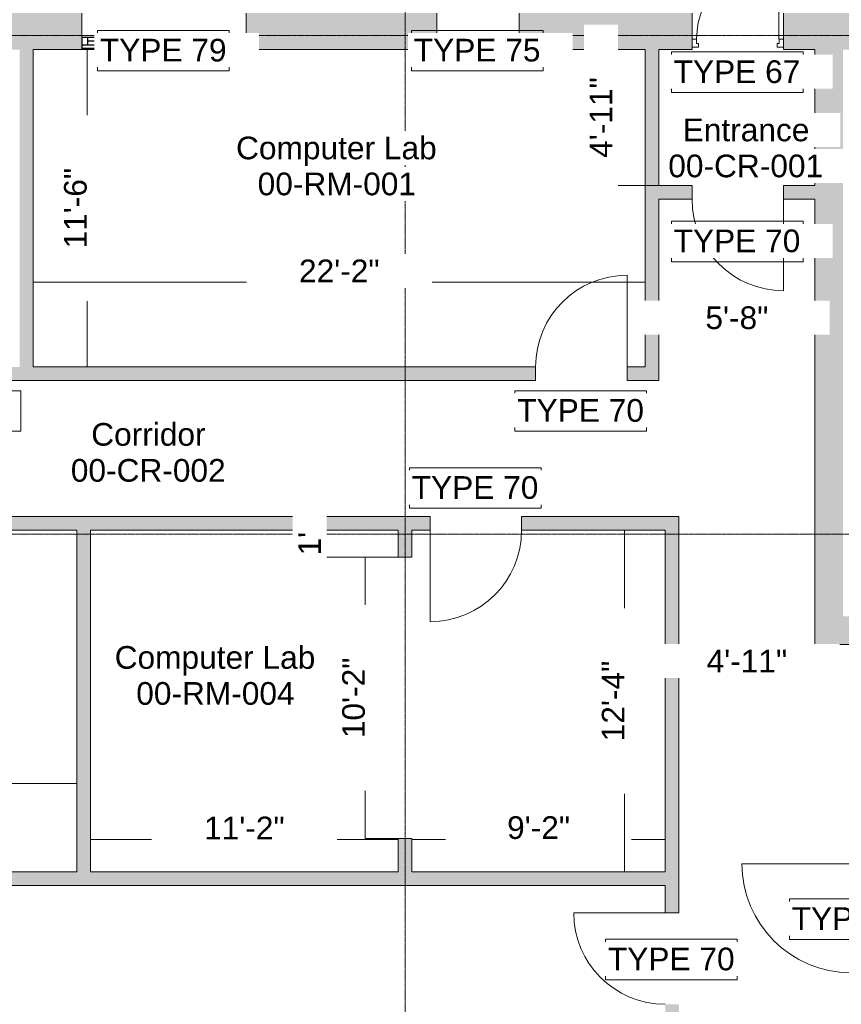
# Model space of a CAD drawing. Header units: inches. Extents: x 4316 to 5511, y 4116 to 5104.
# Tile 4 of 6: x 4967 to 5324, y 4459 to 4887. Entities that reach past the tile are written whole.
import ezdxf

# ---------------------------------------------------------------- set-up
doc = ezdxf.new("R2010")
doc.units = ezdxf.units.IN
doc.header["$LTSCALE"] = 0.03937
doc.header["$MEASUREMENT"] = 0
doc.linetypes.add('Grid Line', pattern=[21, 12, -3, 3, -3])
for name, color, linetype, lineweight in [('A-ANNO-DIMS', 211, 'Continuous', 5), ('A-AREA-IDEN', 2, 'Continuous', 15), ('A-DOOR', 31, 'Continuous', 25), ('A-DOOR-FRAM', 31, 'Continuous', 20), ('A-DOOR-IDEN', 31, 'Continuous', 15), ('A-GLAZ', 151, 'Continuous', 25), ('A-GLAZ-IDEN', 152, 'Continuous', 15), ('A-GLAZ-SILL', 1, 'Continuous', 15), ('A-WALL', 113, 'Continuous', 25), ('A-WALL-PATT', 111, 'Continuous', 25), ('S-GRID', 1, 'Continuous', 5)]:
    doc.layers.add(name, color=color, linetype=linetype, lineweight=lineweight)
doc.styles.add('Arial_1', font='arial.ttf', dxfattribs={"height": 9.84252})
doc.dimstyles.new('Dim_2_5mm_Arial_Opaque', dxfattribs={"dimtxt": 9.84252, "dimasz": 0.032292, "dimexe": 0.019375, "dimexo": 0.019375, "dimgap": 0.012917, "dimtad": 1, "dimdec": 0, "dimzin": 0, "dimdsep": 46, "dimlunit": 4, "dimtxsty": 'Arial_1', "dimcen": 0.003543, "dimdle": 0.012917, "dimadec": 0, "dimazin": 0, "dimtfac": 1, "dimtdec": 0, "dimtix": 1, "dimtmove": 0, "dimatfit": 3, "dimfxl": 0.03937, "dimtvp": 0.03937, "dimtfill": 1, "dimtolj": 1, "dimtzin": 0, "dimlwd": 15, "dimlwe": 15, "dimarcsym": 2})

# ---------------------------------------------------------------- blocks, each defined once
blk = doc.blocks.new('Doors_IntSgl_1 - 1010x2110mm-549243-00_Digital Design Building')
at = {"layer": 'A-DOOR', "lineweight": 15}
blk.add_line((505, 75), (505, 1085), dxfattribs=at)
blk.add_arc((505, 75), 1010, 90, 180, dxfattribs=at)
blk = doc.blocks.new('Doors_IntSgl_1 - 1010x2110mm-548657-00_Digital Design Building')
at = {"layer": 'A-DOOR', "lineweight": 15}
blk.add_line((505, 75), (505, 1085), dxfattribs=at)
blk.add_arc((505, 75), 1010, 90, 180, dxfattribs=at)
blk = doc.blocks.new('Doors_IntSgl_1 - 1200x2110mm-619506-00_Digital Design Building')
at = {"layer": 'A-DOOR', "lineweight": 15}
blk.add_line((600, 75), (600, 1275), dxfattribs=at)
blk.add_arc((600, 75), 1200, 90, 180, dxfattribs=at)
blk = doc.blocks.new('Doors_ExtSgl_Flush - 1010x2110mm-590613-00_Digital Design Building')
at = {"layer": 'A-DOOR', "lineweight": 15}
blk.add_line((453, 820), (453, -87), dxfattribs=at)
blk.add_arc((453, -87), 907, 90, 180, dxfattribs=at)
at = {"layer": 'A-DOOR-FRAM'}
for p, q in [((-505, -87), (-457, -87)), ((-457, -87), (-457, -134)), ((456, -87), (505, -87)), ((456, -134), (456, -87)), ((-435, -176), (-505, -176)), ((-457, -134), (-435, -134)), ((-435, -134), (-435, -176)), ((434, -134), (456, -134)), ((434, -176), (434, -134)), ((505, -176), (434, -176))]:
    blk.add_line(p, q, dxfattribs=at)
blk = doc.blocks.new('Doors_IntSgl_1 - 1010x2110mm-549172-00_Digital Design Building')
at = {"layer": 'A-DOOR', "lineweight": 15}
blk.add_line((505, -75), (505, -1085), dxfattribs=at)
blk.add_arc((505, -75), 1010, 180, 270, dxfattribs=at)
blk = doc.blocks.new('Windows_Concept_Plain_Sgl - 1810x1210mm-579860-00_Digital Design Building')
at = {"layer": 'A-GLAZ'}
for p, q in [((-905, 196), (-905, 76)), ((905, 196), (-905, 196)), ((905, 159), (-905, 159)), ((-905, 159), (-905, 76)), ((-845, 76), (-845, 159)), ((-845, 118), (845, 118)), ((845, 76), (845, 159)), ((905, 76), (905, 196)), ((905, 76), (905, 159)), ((-905, 76), (905, 76)), ((-905, 76), (905, 76))]:
    blk.add_line(p, q, dxfattribs=at)
at = {"layer": 'A-GLAZ-SILL'}
for p, q in [((-905, 196), (-905, 211)), ((905, 196), (-905, 196)), ((905, 211), (905, 196))]:
    blk.add_line(p, q, dxfattribs=at)
blk = doc.blocks.new('Windows_Concept_Plain_Sgl - 910x1210mm-585610-00_Digital Design Building')
at = {"layer": 'A-GLAZ'}
for p, q in [((-455, 196), (-455, 76)), ((455, 196), (-455, 196)), ((455, 159), (-455, 159)), ((-455, 159), (-455, 76)), ((-395, 76), (-395, 159)), ((-395, 118), (395, 118)), ((395, 76), (395, 159)), ((455, 76), (455, 196)), ((455, 76), (455, 159)), ((-455, 76), (455, 76)), ((-455, 76), (455, 76))]:
    blk.add_line(p, q, dxfattribs=at)
at = {"layer": 'A-GLAZ-SILL'}
for p, q in [((-455, 196), (-455, 211)), ((455, 196), (-455, 196)), ((455, 211), (455, 196))]:
    blk.add_line(p, q, dxfattribs=at)
blk = doc.blocks.new('*D65')
at = {"layer": 'A-ANNO-DIMS', "color": 0, "lineweight": 15, "transparency": 16777216}
for p, q in [((4989.66, 4873.65), (4996.63, 4873.65)), ((4996.61, 4735.82), (4996.61, 4873.62)), ((4989.66, 4735.79), (4996.63, 4735.79))]:
    blk.add_line(p, q, dxfattribs=at)
at = {"layer": 'A-ANNO-DIMS', "color": 0, "transparency": 16777216}
for points in [[(4996.6, 4873.62), (4996.61, 4873.62), (4996.61, 4873.65)], [(4996.6, 4735.82), (4996.61, 4735.82), (4996.61, 4735.79)]]:
    blk.add_solid(points, dxfattribs=at)
at = {"layer": 'Defpoints', "color": 0, "transparency": 16777216}
for p in [(4989.64, 4873.65), (4996.61, 4873.65), (4989.64, 4735.79)]:
    blk.add_point(p, dxfattribs=at)
at = {"layer": 'A-ANNO-DIMS', "color": 0, "lineweight": 15, "transparency": 16777216, "insert": (4991.57, 4804.72), "char_height": 9.843, "width": 75.7007, "attachment_point": 5, "rotation": 90, "style": 'Arial_1', "bg_fill": 3, "box_fill_scale": 1.25, "bg_fill_color": 256, "bg_fill_true_color": 13158600, "bg_fill_transparency": 0}
blk.add_mtext('\\A1;11\'-6"', dxfattribs=at)
blk = doc.blocks.new('*D66')
at = {"layer": 'A-ANNO-DIMS', "color": 0, "lineweight": 15, "transparency": 16777216}
for p, q in [((5217.91, 4873.65), (5224.88, 4873.65)), ((5224.86, 4814.58), (5224.86, 4873.62)), ((5245.07, 4814.55), (5224.84, 4814.55))]:
    blk.add_line(p, q, dxfattribs=at)
at = {"layer": 'A-ANNO-DIMS', "color": 0, "transparency": 16777216}
for points in [[(5224.85, 4873.62), (5224.86, 4873.62), (5224.86, 4873.65)], [(5224.85, 4814.58), (5224.86, 4814.58), (5224.86, 4814.55)]]:
    blk.add_solid(points, dxfattribs=at)
at = {"layer": 'Defpoints', "color": 0, "transparency": 16777216}
blk.add_point((5245.09, 4814.55), dxfattribs=at)
at = {"layer": 'A-ANNO-DIMS', "color": 0, "lineweight": 15, "transparency": 16777216, "insert": (5219.9, 4844.1), "char_height": 9.843, "width": 75.7007, "attachment_point": 5, "rotation": 90, "style": 'Arial_1', "bg_fill": 3, "box_fill_scale": 1.25, "bg_fill_color": 256, "bg_fill_true_color": 13158600, "bg_fill_transparency": 0}
blk.add_mtext('\\A1;4\'-11"', dxfattribs=at)
at = {"layer": 'Defpoints', "color": 0, "transparency": 16777216}
for p in [(5217.89, 4873.65), (5224.86, 4873.65)]:
    blk.add_point(p, dxfattribs=at)
blk = doc.blocks.new('*D72')
at = {"layer": 'A-ANNO-DIMS', "color": 0, "lineweight": 15, "transparency": 16777216}
for p, q in [((4998.07, 4537.45), (4998.07, 4530.49)), ((4998.1, 4530.51), (5131.82, 4530.51)), ((5131.85, 4530.89), (5131.85, 4530.49))]:
    blk.add_line(p, q, dxfattribs=at)
at = {"layer": 'A-ANNO-DIMS', "color": 0, "transparency": 16777216}
for points in [[(4998.1, 4530.51), (4998.1, 4530.5), (4998.07, 4530.51)], [(5131.82, 4530.51), (5131.82, 4530.5), (5131.85, 4530.51)]]:
    blk.add_solid(points, dxfattribs=at)
at = {"layer": 'Defpoints', "color": 0, "transparency": 16777216}
for p in [(4998.07, 4537.47), (5131.85, 4530.91), (5131.85, 4530.51)]:
    blk.add_point(p, dxfattribs=at)
at = {"layer": 'A-ANNO-DIMS', "color": 0, "lineweight": 15, "transparency": 16777216, "insert": (5064.96, 4535.46), "char_height": 9.843, "width": 75.7007, "attachment_point": 5, "style": 'Arial_1', "bg_fill": 3, "box_fill_scale": 1.25, "bg_fill_color": 256, "bg_fill_true_color": 13158600, "bg_fill_transparency": 0}
blk.add_mtext('\\A1;11\'-2"', dxfattribs=at)
blk = doc.blocks.new('*D73')
at = {"layer": 'A-ANNO-DIMS', "color": 0, "lineweight": 15, "transparency": 16777216}
for p, q in [((5247.85, 4537.45), (5247.85, 4530.49)), ((5137.76, 4530.89), (5137.76, 4530.49)), ((5137.8, 4530.51), (5247.81, 4530.51))]:
    blk.add_line(p, q, dxfattribs=at)
at = {"layer": 'A-ANNO-DIMS', "color": 0, "transparency": 16777216}
for points in [[(5137.8, 4530.51), (5137.8, 4530.5), (5137.76, 4530.51)], [(5247.81, 4530.51), (5247.81, 4530.5), (5247.85, 4530.51)]]:
    blk.add_solid(points, dxfattribs=at)
at = {"layer": 'Defpoints', "color": 0, "transparency": 16777216}
for p in [(5247.85, 4537.47), (5137.76, 4530.91), (5247.85, 4530.51)]:
    blk.add_point(p, dxfattribs=at)
at = {"layer": 'A-ANNO-DIMS', "color": 0, "lineweight": 15, "transparency": 16777216, "insert": (5192.8, 4535.55), "char_height": 9.843, "width": 75.7007, "attachment_point": 5, "style": 'Arial_1', "bg_fill": 3, "box_fill_scale": 1.25, "bg_fill_color": 256, "bg_fill_true_color": 13158600, "bg_fill_transparency": 0}
blk.add_mtext('\\A1;9\'-2"', dxfattribs=at)
blk = doc.blocks.new('*D74')
at = {"layer": 'A-ANNO-DIMS', "color": 0, "lineweight": 15, "transparency": 16777216}
for p, q in [((5237.09, 4664.87), (5230.12, 4664.87)), ((5230.14, 4664.84), (5230.14, 4516.41)), ((5237.09, 4516.37), (5230.12, 4516.37))]:
    blk.add_line(p, q, dxfattribs=at)
at = {"layer": 'A-ANNO-DIMS', "color": 0, "transparency": 16777216}
for points in [[(5230.14, 4664.84), (5230.15, 4664.84), (5230.14, 4664.87)], [(5230.14, 4516.41), (5230.15, 4516.41), (5230.14, 4516.37)]]:
    blk.add_solid(points, dxfattribs=at)
at = {"layer": 'Defpoints', "color": 0, "transparency": 16777216}
for p in [(5237.11, 4664.87), (5230.14, 4516.37), (5237.11, 4516.37)]:
    blk.add_point(p, dxfattribs=at)
at = {"layer": 'A-ANNO-DIMS', "color": 0, "lineweight": 15, "transparency": 16777216, "insert": (5225.19, 4590.62), "char_height": 9.843, "width": 75.7007, "attachment_point": 5, "rotation": 90, "style": 'Arial_1', "bg_fill": 3, "box_fill_scale": 1.25, "bg_fill_color": 256, "bg_fill_true_color": 13158600, "bg_fill_transparency": 0}
blk.add_mtext('\\A1;12\'-4"', dxfattribs=at)
blk = doc.blocks.new('*D76')
at = {"layer": 'A-ANNO-DIMS', "color": 0, "lineweight": 15, "transparency": 16777216}
for p, q in [((5091.3, 4664.87), (5098.26, 4664.87)), ((5098.24, 4653.08), (5098.24, 4664.84)), ((5131.83, 4653.05), (5098.22, 4653.05))]:
    blk.add_line(p, q, dxfattribs=at)
at = {"layer": 'A-ANNO-DIMS', "color": 0, "transparency": 16777216}
for points in [[(5098.24, 4664.84), (5098.25, 4664.84), (5098.24, 4664.87)], [(5098.24, 4653.08), (5098.25, 4653.08), (5098.24, 4653.05)]]:
    blk.add_solid(points, dxfattribs=at)
at = {"layer": 'Defpoints', "color": 0, "transparency": 16777216}
blk.add_point((5131.85, 4653.05), dxfattribs=at)
at = {"layer": 'A-ANNO-DIMS', "color": 0, "lineweight": 15, "transparency": 16777216, "insert": (5093.29, 4658.96), "char_height": 9.843, "width": 56.7755, "attachment_point": 5, "rotation": 90, "style": 'Arial_1', "bg_fill": 3, "box_fill_scale": 1.25, "bg_fill_color": 256, "bg_fill_true_color": 13158600, "bg_fill_transparency": 0}
blk.add_mtext("\\A1;1'", dxfattribs=at)
at = {"layer": 'Defpoints', "color": 0, "transparency": 16777216}
for p in [(5091.28, 4664.87), (5098.24, 4664.87)]:
    blk.add_point(p, dxfattribs=at)
blk = doc.blocks.new('*D77')
at = {"layer": 'A-ANNO-DIMS', "color": 0, "lineweight": 15, "transparency": 16777216}
for p, q in [((5131.83, 4653.05), (5117.46, 4653.05)), ((5117.48, 4653.02), (5117.48, 4530.94)), ((5131.83, 4530.91), (5117.46, 4530.91))]:
    blk.add_line(p, q, dxfattribs=at)
at = {"layer": 'A-ANNO-DIMS', "color": 0, "transparency": 16777216}
for points in [[(5117.47, 4653.02), (5117.48, 4653.02), (5117.48, 4653.05)], [(5117.47, 4530.94), (5117.48, 4530.94), (5117.48, 4530.91)]]:
    blk.add_solid(points, dxfattribs=at)
at = {"layer": 'Defpoints', "color": 0, "transparency": 16777216}
for p in [(5131.85, 4653.05), (5117.48, 4530.91), (5131.85, 4530.91)]:
    blk.add_point(p, dxfattribs=at)
at = {"layer": 'A-ANNO-DIMS', "color": 0, "lineweight": 15, "transparency": 16777216, "insert": (5112.44, 4591.98), "char_height": 9.843, "width": 75.7007, "attachment_point": 5, "rotation": 90, "style": 'Arial_1', "bg_fill": 3, "box_fill_scale": 1.25, "bg_fill_color": 256, "bg_fill_true_color": 13158600, "bg_fill_transparency": 0}
blk.add_mtext('\\A1;10\'-2"', dxfattribs=at)
blk = doc.blocks.new('*D90')
at = {"layer": 'A-ANNO-DIMS', "color": 0, "lineweight": 15, "transparency": 16777216}
for p, q in [((5245.09, 4758.97), (5245.09, 4752)), ((5312.86, 4758.97), (5312.86, 4752)), ((5245.12, 4752.02), (5312.82, 4752.02))]:
    blk.add_line(p, q, dxfattribs=at)
at = {"layer": 'A-ANNO-DIMS', "color": 0, "transparency": 16777216}
for points in [[(5245.12, 4752.03), (5245.12, 4752.02), (5245.09, 4752.02)], [(5312.82, 4752.03), (5312.82, 4752.02), (5312.86, 4752.02)]]:
    blk.add_solid(points, dxfattribs=at)
at = {"layer": 'A-ANNO-DIMS', "color": 0, "lineweight": 15, "transparency": 16777216, "insert": (5278.97, 4757.06), "char_height": 9.843, "width": 75.7007, "attachment_point": 5, "style": 'Arial_1', "bg_fill": 3, "box_fill_scale": 1.25, "bg_fill_color": 256, "bg_fill_true_color": 13158600, "bg_fill_transparency": 0}
blk.add_mtext('\\A1;5\'-8"', dxfattribs=at)
at = {"layer": 'Defpoints', "color": 0, "transparency": 16777216}
for p in [(5245.09, 4758.99), (5312.86, 4758.99), (5312.86, 4752.02)]:
    blk.add_point(p, dxfattribs=at)
blk = doc.blocks.new('*D93')
at = {"layer": 'A-ANNO-DIMS', "color": 0, "lineweight": 15, "transparency": 16777216}
for p, q in [((5312.86, 4615.17), (5312.86, 4602.96)), ((5253.76, 4609.93), (5253.76, 4602.96)), ((5253.79, 4602.98), (5312.82, 4602.98))]:
    blk.add_line(p, q, dxfattribs=at)
at = {"layer": 'A-ANNO-DIMS', "color": 0, "transparency": 16777216}
for points in [[(5253.79, 4602.99), (5253.79, 4602.98), (5253.76, 4602.98)], [(5312.82, 4602.99), (5312.82, 4602.98), (5312.86, 4602.98)]]:
    blk.add_solid(points, dxfattribs=at)
at = {"layer": 'A-ANNO-DIMS', "color": 0, "lineweight": 15, "transparency": 16777216, "insert": (5283.31, 4607.94), "char_height": 9.843, "width": 75.7007, "attachment_point": 5, "style": 'Arial_1', "bg_fill": 3, "box_fill_scale": 1.25, "bg_fill_color": 256, "bg_fill_true_color": 13158600, "bg_fill_transparency": 0}
blk.add_mtext('\\A1;4\'-11"', dxfattribs=at)
at = {"layer": 'Defpoints', "color": 0, "transparency": 16777216}
for p in [(5312.86, 4615.19), (5253.76, 4609.95), (5312.86, 4602.98)]:
    blk.add_point(p, dxfattribs=at)
blk = doc.blocks.new('*D97')
at = {"layer": 'A-ANNO-DIMS', "color": 0, "lineweight": 15, "transparency": 16777216}
for p, q in [((4689.55, 4561.66), (4689.55, 4554.7)), ((4992.16, 4561.66), (4992.16, 4554.7)), ((4689.58, 4554.72), (4992.13, 4554.72))]:
    blk.add_line(p, q, dxfattribs=at)
at = {"layer": 'A-ANNO-DIMS', "color": 0, "transparency": 16777216}
for points in [[(4689.58, 4554.72), (4689.58, 4554.71), (4689.55, 4554.72)], [(4992.13, 4554.72), (4992.13, 4554.71), (4992.16, 4554.72)]]:
    blk.add_solid(points, dxfattribs=at)
at = {"layer": 'Defpoints', "color": 0, "transparency": 16777216}
for p in [(4689.55, 4561.68), (4992.16, 4561.68), (4992.16, 4554.72)]:
    blk.add_point(p, dxfattribs=at)
at = {"layer": 'A-ANNO-DIMS', "color": 0, "lineweight": 15, "transparency": 16777216, "insert": (4840.86, 4559.76), "char_height": 9.843, "width": 75.7007, "attachment_point": 5, "style": 'Arial_1', "bg_fill": 3, "box_fill_scale": 1.25, "bg_fill_color": 256, "bg_fill_true_color": 13158600, "bg_fill_transparency": 0}
blk.add_mtext('\\A1;25\'-3"', dxfattribs=at)
blk = doc.blocks.new('*D99')
at = {"layer": 'A-ANNO-DIMS', "color": 0, "lineweight": 15, "transparency": 16777216}
for p, q in [((4973.23, 4779.47), (4973.23, 4772.5)), ((5239.18, 4779.47), (5239.18, 4772.5)), ((4973.26, 4772.52), (5239.15, 4772.52))]:
    blk.add_line(p, q, dxfattribs=at)
at = {"layer": 'A-ANNO-DIMS', "color": 0, "transparency": 16777216}
for points in [[(4973.26, 4772.53), (4973.26, 4772.52), (4973.23, 4772.52)], [(5239.15, 4772.53), (5239.15, 4772.52), (5239.18, 4772.52)]]:
    blk.add_solid(points, dxfattribs=at)
at = {"layer": 'Defpoints', "color": 0, "transparency": 16777216}
for p in [(4973.23, 4779.49), (5239.18, 4779.49), (5239.18, 4772.52)]:
    blk.add_point(p, dxfattribs=at)
at = {"layer": 'A-ANNO-DIMS', "color": 0, "lineweight": 15, "transparency": 16777216, "insert": (5106.2, 4777.48), "char_height": 9.843, "width": 75.7007, "attachment_point": 5, "style": 'Arial_1', "bg_fill": 3, "box_fill_scale": 1.25, "bg_fill_color": 256, "bg_fill_true_color": 13158600, "bg_fill_transparency": 0}
blk.add_mtext('\\A1;22\'-2"', dxfattribs=at)

msp = doc.modelspace()

# ---------------------------------------------------------------- hatches: boundary and pattern name
at = {"layer": 'A-WALL-PATT'}
h = msp.add_hatch(color=256, dxfattribs=at)
h.paths.add_polyline_path([(5312.86, 4873.65), (5444.77, 4873.65), (5444.77, 4889.49), (5299.26, 4889.49), (5299.26, 4873.65)])
h.paths.add_polyline_path([(5065.7, 4873.65), (5148.52, 4873.65), (5148.52, 4889.49), (5065.7, 4889.49), (5065.7, 4874.18)])
h.paths.add_polyline_path([(5259.47, 4873.65), (5259.47, 4889.49), (5184.37, 4889.49), (5184.37, 4873.65), (5245.09, 4873.65)])
h.paths.add_polyline_path([(4816.14, 4873.65), (4878.47, 4873.65), (4878.47, 4889.49), (4816.14, 4889.49), (4816.14, 4874.18)])
h.paths.add_polyline_path([(4612.32, 4873.65), (4646.64, 4873.65), (4646.64, 4889.49), (4612.32, 4889.49)])
h.paths.add_polyline_path([(4967.32, 4873.65), (4994.39, 4873.65), (4994.39, 4889.49), (4949.79, 4889.49), (4949.79, 4873.65)])
h.paths.add_polyline_path([(4717.96, 4873.65), (4780.29, 4873.65), (4780.29, 4889.49), (4717.96, 4889.49), (4717.96, 4874.18)])
for points in [[(4973.23, 4735.79), (4973.23, 4873.65), (4967.32, 4873.65), (4967.32, 4735.79), (4971.06, 4735.79)], [(5245.09, 4735.79), (5245.09, 4873.65), (5239.18, 4873.65), (5239.18, 4735.79)], [(5312.86, 4627.4), (5325.07, 4627.4), (5325.07, 4873.65), (5312.86, 4873.65), (5312.86, 4650.51)], [(4998.07, 4516.37), (4998.07, 4664.87), (4992.16, 4664.87), (4992.16, 4516.37)], [(5247.85, 4510.46), (5247.85, 4516.37), (4689.55, 4516.37), (4689.55, 4510.46), (5137.76, 4510.46)]]:
    msp.add_hatch(color=256, dxfattribs=at).paths.add_polyline_path(points)
h = msp.add_hatch(color=256, dxfattribs=at)
h.paths.add_polyline_path([(5312.86, 4808.64), (5312.86, 4814.55), (5299.26, 4814.55), (5299.26, 4808.64)])
h.paths.add_polyline_path([(5245.09, 4808.64), (5259.47, 4808.64), (5259.47, 4814.55), (5245.09, 4814.55)])
h = msp.add_hatch(color=256, dxfattribs=at)
h.paths.add_polyline_path([(5245.09, 4729.88), (5245.09, 4735.79), (5231.3, 4735.79), (5231.3, 4729.88), (5239.18, 4729.88)])
h.paths.add_polyline_path([(4967.32, 4729.88), (5191.5, 4729.88), (5191.5, 4735.79), (4959.44, 4735.79), (4959.44, 4729.88)])
h.paths.add_polyline_path([(4919.64, 4729.88), (4919.64, 4735.79), (4624.54, 4735.79), (4624.54, 4729.88)])
h = msp.add_hatch(color=256, dxfattribs=at)
h.paths.add_polyline_path([(5222.78, 4664.87), (5247.85, 4664.87), (5247.85, 4670.78), (5185.44, 4670.78), (5185.44, 4664.87)])
h.paths.add_polyline_path([(4697.43, 4664.87), (4697.43, 4670.78), (4683.64, 4670.78), (4683.64, 4664.87), (4689.55, 4664.87)])
h.paths.add_polyline_path([(5145.64, 4664.87), (5145.64, 4670.78), (4737.22, 4670.78), (4737.22, 4664.87), (5137.76, 4664.87)])
h = msp.add_hatch(color=256, dxfattribs=at)
h.paths.add_polyline_path([(5253.76, 4291.4), (5253.76, 4458.85), (5247.85, 4458.85), (5247.85, 4291.4)])
h.paths.add_polyline_path([(5253.76, 4498.64), (5253.76, 4670.78), (5247.85, 4670.78), (5247.85, 4498.64)])
h = msp.add_hatch(color=256, dxfattribs=at)
h.paths.add_polyline_path([(5131.85, 4516.37), (5137.76, 4516.37), (5137.76, 4530.91), (5131.85, 4530.91)])
h.paths.add_polyline_path([(5137.76, 4653.05), (5137.76, 4664.87), (5131.85, 4664.87), (5131.85, 4653.05)])
h = msp.add_hatch(color=256, dxfattribs=at)
h.paths.add_polyline_path([(5421.05, 4615.19), (5428.93, 4615.19), (5428.93, 4627.4), (5421.05, 4627.4)])
h.paths.add_polyline_path([(5312.86, 4615.19), (5385.2, 4615.19), (5385.2, 4627.4), (5312.86, 4627.4)])

# ---------------------------------------------------------------- linework, layer by layer
at = {"layer": 'A-DOOR-IDEN', "lineweight": 5, "flags": 128}
for points in [[(5250.5, 4872.59), (5307.71, 4872.59), (5307.71, 4854.98), (5250.5, 4854.98)], [(5250.5, 4799.1), (5307.71, 4799.1), (5307.71, 4781.48), (5250.5, 4781.48)], [(4910.67, 4725.43), (4967.88, 4725.43), (4967.88, 4707.82), (4910.67, 4707.82)], [(5182.53, 4725.43), (5239.74, 4725.43), (5239.74, 4707.82), (5182.53, 4707.82)], [(5136.67, 4691.94), (5193.88, 4691.94), (5193.88, 4674.33), (5136.67, 4674.33)], [(5301.78, 4504.63), (5360.56, 4504.63), (5360.56, 4487.02), (5301.78, 4487.02)], [(5221.93, 4487.1), (5279.14, 4487.1), (5279.14, 4469.49), (5221.93, 4469.49)]]:
    msp.add_lwpolyline(points, close=True, dxfattribs=at)
at = {"layer": 'A-GLAZ-IDEN', "lineweight": 5, "flags": 128}
for points in [[(5001.17, 4881.96), (5058.38, 4881.96), (5058.38, 4864.35), (5001.17, 4864.35)], [(5137.58, 4881.96), (5194.79, 4881.96), (5194.79, 4864.35), (5137.58, 4864.35)]]:
    msp.add_lwpolyline(points, close=True, dxfattribs=at)
at = {"layer": 'A-WALL', "lineweight": 20}
for p, q in [((4994.39, 4878.89), (4994.39, 4889.49)), ((5065.7, 4889.49), (5065.7, 4878.89)), ((5148.52, 4878.89), (5148.52, 4889.49)), ((5184.37, 4889.49), (5184.37, 4878.89)), ((5259.47, 4873.65), (5259.47, 4889.49)), ((5299.26, 4889.49), (5299.26, 4873.65)), ((4973.23, 4873.65), (4994.39, 4873.65)), ((4973.23, 4735.79), (4973.23, 4873.65)), ((4994.39, 4873.65), (4994.39, 4874.18)), ((5065.7, 4874.18), (5065.7, 4873.65)), ((5065.7, 4873.65), (5148.52, 4873.65)), ((5148.52, 4873.65), (5148.52, 4874.18)), ((5184.37, 4874.18), (5184.37, 4873.65)), ((5184.37, 4873.65), (5239.18, 4873.65)), ((5239.18, 4873.65), (5239.18, 4735.79)), ((5245.09, 4873.65), (5259.47, 4873.65)), ((5245.09, 4814.55), (5245.09, 4873.65)), ((5299.26, 4873.65), (5312.86, 4873.65)), ((5312.86, 4873.65), (5312.86, 4814.55)), ((5259.47, 4814.55), (5245.09, 4814.55)), ((5259.47, 4808.64), (5259.47, 4814.55)), ((5312.86, 4814.55), (5299.26, 4814.55)), ((5299.26, 4814.55), (5299.26, 4808.64)), ((5245.09, 4729.88), (5245.09, 4808.64)), ((5245.09, 4808.64), (5259.47, 4808.64)), ((5299.26, 4808.64), (5312.86, 4808.64)), ((5312.86, 4808.64), (5312.86, 4615.19)), ((5191.5, 4735.79), (4973.23, 4735.79)), ((5191.5, 4729.88), (5191.5, 4735.79)), ((5239.18, 4735.79), (5231.3, 4735.79)), ((5231.3, 4735.79), (5231.3, 4729.88)), ((4959.44, 4729.88), (5191.5, 4729.88)), ((5231.3, 4729.88), (5245.09, 4729.88)), ((5145.64, 4670.78), (4737.22, 4670.78)), ((5145.64, 4664.87), (5145.64, 4670.78)), ((5253.76, 4670.78), (5185.44, 4670.78)), ((5185.44, 4670.78), (5185.44, 4664.87)), ((5253.76, 4498.64), (5253.76, 4670.78)), ((4737.22, 4664.87), (4992.16, 4664.87)), ((4992.16, 4664.87), (4992.16, 4516.37)), ((4998.07, 4664.87), (5131.85, 4664.87)), ((4998.07, 4516.37), (4998.07, 4664.87)), ((5131.85, 4664.87), (5131.85, 4653.05)), ((5137.76, 4664.87), (5145.64, 4664.87)), ((5137.76, 4653.05), (5137.76, 4664.87)), ((5185.44, 4664.87), (5247.85, 4664.87)), ((5247.85, 4664.87), (5247.85, 4516.37)), ((5131.85, 4653.05), (5137.76, 4653.05)), ((5312.86, 4615.19), (5385.2, 4615.19)), ((5131.85, 4530.91), (5131.85, 4516.37)), ((5137.76, 4530.91), (5131.85, 4530.91)), ((5137.76, 4516.37), (5137.76, 4530.91)), ((4992.16, 4516.37), (4689.55, 4516.37)), ((5131.85, 4516.37), (4998.07, 4516.37)), ((5247.85, 4516.37), (5137.76, 4516.37)), ((4689.55, 4510.46), (5247.85, 4510.46)), ((5247.85, 4510.46), (5247.85, 4498.64)), ((5247.85, 4498.64), (5253.76, 4498.64))]:
    msp.add_line(p, q, dxfattribs=at)
at = {"layer": 'A-WALL'}
for p, q in [((5065.7, 4873.65), (4994.39, 4873.65)), ((5184.37, 4873.65), (5148.52, 4873.65))]:
    msp.add_line(p, q, dxfattribs=at)
at = {"layer": 'S-GRID', "linetype": 'Grid Line'}
for p, q in [((5134.81, 4116.45), (5134.81, 5052.57)), ((5510.89, 4879.76), (4366.84, 4879.76)), ((5510.89, 4663.1), (4366.84, 4663.1))]:
    msp.add_line(p, q, dxfattribs=at)

# ---------------------------------------------------------------- block references
at = {"layer": 'A-DOOR', "xscale": 0.0394, "yscale": 0.0394, "zscale": 0.0394}
for name, p in [('Doors_IntSgl_1 - 1010x2110mm-549172-00_Digital Design Building', (5279.37, 4811.6)), ('Doors_IntSgl_1 - 1010x2110mm-548657-00_Digital Design Building', (5211.4, 4732.84))]:
    msp.add_blockref(name, p, dxfattribs=at)
for name, p, rotation in [('Doors_IntSgl_1 - 1010x2110mm-549243-00_Digital Design Building', (5165.54, 4667.83), 180), ('Doors_IntSgl_1 - 1200x2110mm-619506-00_Digital Design Building', (5331.41, 4496.28), 90), ('Doors_IntSgl_1 - 1010x2110mm-549243-00_Digital Design Building', (5250.8, 4478.75), 90)]:
    msp.add_blockref(name, p, dxfattribs=dict(at, rotation=rotation))
at = {"layer": 'A-DOOR-FRAM', "lineweight": 15, "xscale": 0.0394, "yscale": 0.0394, "zscale": 0.0394}
msp.add_blockref('Doors_ExtSgl_Flush - 1010x2110mm-590613-00_Digital Design Building', (5279.37, 4881.57), dxfattribs=at)
at = {"layer": 'A-GLAZ', "xscale": 0.0394, "yscale": 0.0394, "zscale": 0.0394, "rotation": 180}
for name, p in [('Windows_Concept_Plain_Sgl - 1810x1210mm-579860-00_Digital Design Building', (5030.04, 4881.9)), ('Windows_Concept_Plain_Sgl - 910x1210mm-585610-00_Digital Design Building', (5166.45, 4881.9))]:
    msp.add_blockref(name, p, dxfattribs=at)

# ---------------------------------------------------------------- texts
at = {"layer": 'A-AREA-IDEN', "lineweight": 5, "char_height": 9.85, "attachment_point": 1, "style": 'Arial_1', "bg_fill": 3, "box_fill_scale": 1.25, "bg_fill_color": 256, "bg_fill_true_color": 13158600, "bg_fill_transparency": 0}
for s, insert, width in [('Corridor', (4998.4, 4711.39), 60.0143), ('00-CR-002', (4989.54, 4695.75), 81.1773), ('Computer Lab', (5008.59, 4614.48), 105.183), ('00-RM-004', (5017.97, 4598.84), 82.7566)]:
    msp.add_mtext(s, dxfattribs=dict(at, insert=insert, width=width))

# ---------------------------------------------------------------- next in the draw order: texts
for s, insert, width in [('Entrance', (5255.4, 4843.64), 66.0158), ('Computer Lab', (5061.34, 4835.82), 105.183), ('00-CR-001', (5249.15, 4828), 81.1773), ('00-RM-001', (5070.72, 4820.18), 82.7566)]:
    msp.add_mtext(s, dxfattribs=dict(at, insert=insert, width=width))
at = {"layer": 'A-DOOR-IDEN', "lineweight": 5, "char_height": 9.85, "attachment_point": 1, "style": 'Arial_1', "bg_fill": 3, "box_fill_scale": 1.25, "bg_fill_color": 256, "bg_fill_true_color": 13158600, "bg_fill_transparency": 0}
for s, insert, width in [('TYPE 67', (5251.48, 4868.95), 66.6475), ('TYPE 70', (5251.48, 4795.45), 66.6475), ('TYPE 70', (5183.52, 4721.79), 66.6475), ('TYPE 70', (5137.66, 4688.3), 66.6475), ('TYPE A1', (5302.76, 4500.99), 68.5427), ('TYPE 70', (5222.92, 4483.46), 66.6475)]:
    msp.add_mtext(s, dxfattribs=dict(at, insert=insert, width=width))
at = {"layer": 'A-GLAZ-IDEN', "lineweight": 5, "char_height": 9.85, "width": 66.6475, "attachment_point": 1, "style": 'Arial_1', "bg_fill": 3, "box_fill_scale": 1.25, "bg_fill_color": 256, "bg_fill_true_color": 13158600, "bg_fill_transparency": 0}
for s, insert in [('TYPE 79', (5002.16, 4878.31)), ('TYPE 75', (5138.56, 4878.31))]:
    msp.add_mtext(s, dxfattribs=dict(at, insert=insert))

# ---------------------------------------------------------------- next in the draw order: dimensions: what is measured, and where the dimension line sits
at = {"layer": 'A-ANNO-DIMS', "lineweight": 15}
for base, p1, p2, override, picture, middle in [((5224.86, 4873.65), (5245.09, 4814.55), (5217.89, 4873.65), {"dimpost": '<>', "dimfxl": 1651.202494}, '*D66', (5219.9, 4844.1)), ((4996.61, 4873.65), (4989.64, 4735.79), (4989.64, 4873.65), {"dimpost": '<>', "dimfxl": 3499}, '*D65', (4991.57, 4804.72)), ((5098.24, 4664.87), (5131.85, 4653.05), (5091.28, 4664.87), {"dimpost": '<>', "dimfxl": 1072.673181}, '*D76', (5093.29, 4658.96))]:
    dim = msp.add_linear_dim(base=base, p1=p1, p2=p2, angle=90, dimstyle='Dim_2_5mm_Arial_Opaque', override=override, dxfattribs=at)
    dim.commit()
    dim.dimension.update_dxf_attribs({"geometry": picture, "text_midpoint": middle})
for base, p1, p2, override, picture, middle in [((5312.86, 4752.02), (5245.09, 4758.99), (5312.86, 4758.99), {"dimpost": '<>', "dimfxl": 1720}, '*D90', (5278.97, 4757.06)), ((5312.86, 4602.98), (5253.76, 4609.95), (5312.86, 4615.19), {"dimpost": '<>', "dimfxl": 1505.887677}, '*D93', (5283.31, 4607.94)), ((4992.16, 4554.72), (4689.55, 4561.68), (4992.16, 4561.68), {"dimpost": '<>', "dimfxl": 7680.555556}, '*D97', (4840.86, 4559.76)), ((5247.85, 4530.51), (5137.76, 4530.91), (5247.85, 4537.47), {"dimpost": '<>', "dimfxl": 2798.9582}, '*D73', (5192.8, 4535.55)), ((5131.85, 4530.51), (4998.07, 4537.47), (5131.85, 4530.91), {"dimpost": '<>', "dimfxl": 3399.525552}, '*D72', (5064.96, 4535.46))]:
    dim = msp.add_linear_dim(base=base, p1=p1, p2=p2, dimstyle='Dim_2_5mm_Arial_Opaque', override=override, dxfattribs=at)
    dim.commit()
    dim.dimension.update_dxf_attribs({"geometry": picture, "text_midpoint": middle})

# ---------------------------------------------------------------- next in the draw order: linework, layer by layer
at = {"layer": 'A-GLAZ-IDEN', "lineweight": 5, "flags": 128}
for points in [[(5001.17, 4881.96), (5058.38, 4881.96), (5058.38, 4864.35), (5001.17, 4864.35)], [(5137.58, 4881.96), (5194.79, 4881.96), (5194.79, 4864.35), (5137.58, 4864.35)]]:
    msp.add_lwpolyline(points, close=True, dxfattribs=at)

# ---------------------------------------------------------------- next in the draw order: dimensions: what is measured, and where the dimension line sits
at = {"layer": 'A-ANNO-DIMS', "lineweight": 15}
dim = msp.add_linear_dim(base=(5239.18, 4772.52), p1=(4973.23, 4779.49), p2=(5239.18, 4779.49), dimstyle='Dim_2_5mm_Arial_Opaque', override={"dimpost": '<>', "dimfxl": 6750}, dxfattribs=at)
dim.commit()
dim.dimension.update_dxf_attribs({"geometry": '*D99', "text_midpoint": (5106.2, 4777.48)})
for base, p1, p2, override, picture, middle in [((5230.1415, 4516.3729), (5237.1065, 4664.8715), (5237.1065, 4516.3729), {"dimpost": '<>', "dimfxl": 3769}, '*D74', (5225.1872, 4590.6222)), ((5117.48, 4530.91), (5131.85, 4653.05), (5131.85, 4530.91), {"dimpost": '<>', "dimfxl": 3100}, '*D77', (5112.44, 4591.98))]:
    dim = msp.add_linear_dim(base=base, p1=p1, p2=p2, angle=90, dimstyle='Dim_2_5mm_Arial_Opaque', override=override, dxfattribs=at)
    dim.commit()
    dim.dimension.update_dxf_attribs({"geometry": picture, "text_midpoint": middle})

# ---------------------------------------------------------------- next in the draw order: texts
at = {"layer": 'A-GLAZ-IDEN', "lineweight": 5, "char_height": 9.85, "width": 66.6475, "attachment_point": 1, "style": 'Arial_1', "bg_fill": 3, "box_fill_scale": 1.25, "bg_fill_color": 256, "bg_fill_true_color": 13158600, "bg_fill_transparency": 0}
for s, insert in [('TYPE 79', (5002.16, 4878.31)), ('TYPE 75', (5138.56, 4878.31))]:
    msp.add_mtext(s, dxfattribs=dict(at, insert=insert))

doc.saveas('drawing.dxf')
